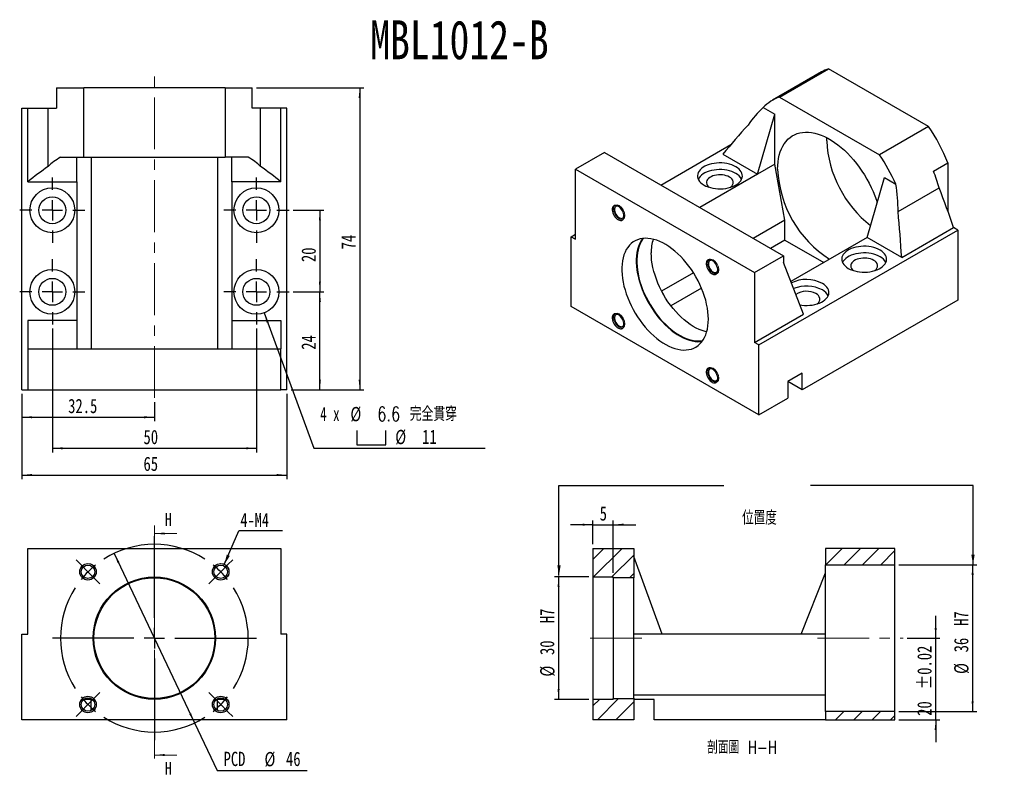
# Model space of a CAD drawing. Header units: millimetres. Extents: x 33 to 274, y 13 to 198.
import ezdxf

# ---------------------------------------------------------------- set-up
doc = ezdxf.new("R2010")
doc.units = ezdxf.units.MM
doc.linetypes.add('CENTER', pattern=[10.16, 6.35, -1.27, 1.27, -1.27])
doc.linetypes.add('CENTERX2', pattern=[20.32, 12.7, -2.54, 2.54, -2.54])
doc.layers.add('FORMAT', color=7, linetype='Continuous')
doc.styles.add('SLDTEXTSTYLE0', font='TXT', dxfattribs={"width": 0.75})
doc.styles.add('SLDTEXTSTYLE1', font='TXT', dxfattribs={"width": 0.75, "bigfont": 'bigfont'})
doc.styles.add('SLDTEXTSTYLE3', font='TXT', dxfattribs={"width": 0.666667})
doc.dimstyles.new('SLDDIMSTYLE0', dxfattribs={"dimtxt": 3.5, "dimasz": 2.5, "dimexe": 0, "dimexo": 0.0625, "dimgap": 0.875, "dimtad": 0, "dimtih": 1, "dimtoh": 1, "dimrnd": 1e-09, "dimzin": 12, "dimdsep": 46, "dimtxsty": 'SLDTEXTSTYLE0', "dimsah": 1, "dimcen": 0, "dimadec": 0, "dimazin": 3, "dimtfac": 1, "dimtmove": 0, "dimatfit": 3, "dimfxl": 0, "dimfrac": 2, "dimtolj": 1, "dimtzin": 12, "dimarcsym": 0})
doc.dimstyles.new('SLDDIMSTYLE1', dxfattribs={"dimtxt": 0.18, "dimasz": 2.5, "dimexe": 0, "dimexo": 0.0625, "dimgap": 0, "dimtad": 0, "dimtih": 1, "dimtoh": 1, "dimdec": 0, "dimrnd": 1e-09, "dimzin": 0, "dimdsep": 46, "dimtxsty": 'Standard', "dimsah": 1, "dimcen": 0.09, "dimadec": 0, "dimazin": 0, "dimtfac": 2.5, "dimtdec": 0, "dimtofl": 0, "dimtmove": 0, "dimatfit": 3, "dimfxl": 0, "dimfrac": 2, "dimtolj": 1, "dimtzin": 0, "dimarcsym": 0})
doc.dimstyles.new('SLDDIMSTYLE2', dxfattribs={"dimtxt": 3.5, "dimasz": 2.5, "dimexe": 0, "dimexo": 0.0625, "dimgap": 0.875, "dimtad": 1, "dimrnd": 1e-09, "dimzin": 12, "dimdsep": 46, "dimtxsty": 'SLDTEXTSTYLE0', "dimsah": 1, "dimcen": 0.09, "dimadec": 0, "dimazin": 3, "dimtol": 1, "dimtp": 0.02, "dimtm": 0.02, "dimtfac": 1, "dimtmove": 0, "dimatfit": 0, "dimfxl": 0, "dimfrac": 2, "dimtolj": 1, "dimarcsym": 0})
doc.dimstyles.new('SLDDIMSTYLE3', dxfattribs={"dimtxt": 3.5, "dimasz": 2.5, "dimexe": 0, "dimexo": 0.0625, "dimgap": 0.875, "dimtad": 1, "dimrnd": 1e-09, "dimzin": 12, "dimdsep": 46, "dimtxsty": 'SLDTEXTSTYLE0', "dimsah": 1, "dimcen": 0.09, "dimadec": 0, "dimazin": 3, "dimtfac": 1, "dimtofl": 0, "dimtmove": 0, "dimatfit": 3, "dimfxl": 0, "dimfrac": 2, "dimtolj": 1, "dimtzin": 12, "dimarcsym": 0})
doc.dimstyles.new('SLDDIMSTYLE4', dxfattribs={"dimtxt": 3.5, "dimasz": 2.5, "dimexe": 0, "dimexo": 0.0625, "dimgap": 0.875, "dimtad": 1, "dimrnd": 1e-09, "dimzin": 12, "dimdsep": 46, "dimtxsty": 'SLDTEXTSTYLE0', "dimsah": 1, "dimcen": 0.09, "dimadec": 0, "dimazin": 3, "dimtfac": 1, "dimtmove": 0, "dimatfit": 0, "dimfxl": 0, "dimfrac": 2, "dimtolj": 1, "dimtzin": 12, "dimarcsym": 0})
doc.dimstyles.new('SLDDIMSTYLE6', dxfattribs={"dimtxt": 3.5, "dimasz": 2.5, "dimexe": 0, "dimexo": 0.0625, "dimgap": 0.875, "dimtad": 1, "dimdec": 1, "dimrnd": 1e-09, "dimzin": 12, "dimdsep": 46, "dimtxsty": 'SLDTEXTSTYLE0', "dimsah": 1, "dimcen": 0.09, "dimadec": 0, "dimazin": 3, "dimtfac": 1, "dimtdec": 1, "dimtofl": 0, "dimtmove": 0, "dimatfit": 3, "dimfxl": 0, "dimfrac": 2, "dimtolj": 1, "dimtzin": 12, "dimarcsym": 0})
doc.dimstyles.new('SLDDIMSTYLE7', dxfattribs={"dimtxt": 3.5, "dimasz": 2.5, "dimexe": 0, "dimexo": 0.0625, "dimgap": 0.875, "dimtad": 0, "dimtih": 1, "dimtoh": 1, "dimdec": 1, "dimrnd": 1e-09, "dimzin": 12, "dimdsep": 46, "dimtxsty": 'SLDTEXTSTYLE0', "dimsah": 1, "dimcen": 0, "dimadec": 0, "dimazin": 3, "dimtfac": 1, "dimtofl": 0, "dimtmove": 0, "dimatfit": 3, "dimfxl": 0, "dimfrac": 2, "dimtolj": 1, "dimtzin": 12, "dimarcsym": 0})

# ---------------------------------------------------------------- blocks, each defined once
blk = doc.blocks.new('_D')
at = {"layer": 'FORMAT', "color": 7}
for p, q in [((56.07, 67.09), (75.79, 25.53)), ((75.79, 25.53), (81.3, 13.9)), ((81.3, 13.9), (103.37, 13.9))]:
    blk.add_line(p, q, dxfattribs=at)
for points in [[(56.07, 67.09), (56.92, 64.72), (57.37, 64.94)], [(75.79, 25.53), (74.94, 27.9), (74.49, 27.68)]]:
    blk.add_solid(points, dxfattribs=at)
at = {"layer": 'FORMAT', "color": 7, "char_height": 3.5, "attachment_point": 1, "style": 'SLDTEXTSTYLE0'}
for s, insert in [('PCD', (82.89, 18.47)), ('%%c', (92.92, 18.41)), ('46', (98.19, 18.47))]:
    blk.add_mtext(s, dxfattribs=dict(at, insert=insert))
blk = doc.blocks.new('SW_NOTE_0')
at = {"layer": 'FORMAT', "color": 0}
blk.add_line((10.7, 0), (0, 0), dxfattribs=at)
at = {"layer": 'FORMAT', "color": 0, "insert": (0.39, 4.4), "char_height": 3.44, "attachment_point": 1, "style": 'SLDTEXTSTYLE0'}
blk.add_mtext('4-M4', dxfattribs=at)
blk = doc.blocks.new('SW_CENTERMARKSYMBOL_0')
at = {"layer": 'FORMAT', "color": 0}
for p, q in [((-16.26, 21.26), (-16.26, 41.26)), ((-34.29, 34.29), (-35.46, 35.46)), ((-32.53, 32.53), (-34.29, 34.29)), ((0, 32.53), (1.77, 34.29)), ((1.77, 34.29), (2.93, 35.46)), ((-32.53, 32.53), (-30.76, 30.76)), ((0, 32.53), (-1.77, 30.76)), ((-30.76, 30.76), (-29.59, 29.59)), ((-1.77, 30.76), (-2.93, 29.59)), ((-16.26, 16.26), (-16.26, 18.76)), ((-21.26, 16.26), (-41.26, 16.26)), ((-16.26, 16.26), (-18.76, 16.26)), ((-16.26, 16.26), (-16.26, 13.76)), ((-16.26, 16.26), (-13.76, 16.26)), ((-11.26, 16.26), (8.74, 16.26)), ((-16.26, 11.26), (-16.26, -8.74)), ((-30.76, 1.77), (-29.59, 2.93)), ((-1.77, 1.77), (-2.93, 2.93)), ((-32.53, 0), (-34.29, -1.77)), ((-32.53, 0), (-30.76, 1.77)), ((0, 0), (-1.77, 1.77)), ((0, 0), (1.77, -1.77)), ((-34.29, -1.77), (-35.46, -2.93)), ((1.77, -1.77), (2.93, -2.93))]:
    blk.add_line(p, q, dxfattribs=at)
for start, end in [(57.4556, 122.5444), (128.7722, 135), (45, 51.2278), (135, 141.2278), (38.7722, 45), (147.4556, 212.5444), (327.4556, 32.5444), (218.7722, 225), (225, 231.2278), (308.7722, 315), (315, 321.2278), (237.4556, 302.5444)]:
    blk.add_arc((-16.26, 16.26), 23, start, end, dxfattribs=at)
blk = doc.blocks.new('_D_1')
at = {"layer": 'FORMAT', "color": 7}
for p, q in [((257.39, 46.31), (257.39, 51.81)), ((250.39, 46.31), (258.39, 46.31)), ((257.39, 26.31), (257.39, 46.31)), ((248.39, 26.31), (258.39, 26.31)), ((257.39, 26.31), (257.39, 20.81))]:
    blk.add_line(p, q, dxfattribs=at)
for points in [[(257.39, 46.31), (257.64, 48.81), (257.14, 48.81)], [(257.39, 26.31), (257.14, 23.81), (257.64, 23.81)]]:
    blk.add_solid(points, dxfattribs=at)
at = {"layer": 'FORMAT', "color": 7, "char_height": 3.5, "attachment_point": 1, "rotation": 90, "style": 'SLDTEXTSTYLE0'}
for s, insert in [('±0.02', (252.88, 33.76)), ('20', (252.88, 27.27))]:
    blk.add_mtext(s, dxfattribs=dict(at, insert=insert))
blk = doc.blocks.new('_D_2')
at = {"layer": 'FORMAT', "color": 7}
for p, q in [((248.39, 64.31), (267.44, 64.31)), ((266.44, 64.31), (266.44, 28.31)), ((248.39, 28.31), (267.44, 28.31))]:
    blk.add_line(p, q, dxfattribs=at)
for points in [[(266.44, 64.31), (266.19, 61.81), (266.69, 61.81)], [(266.44, 28.31), (266.69, 30.81), (266.19, 30.81)]]:
    blk.add_solid(points, dxfattribs=at)
at = {"layer": 'FORMAT', "color": 7, "char_height": 3.5, "attachment_point": 1, "rotation": 90, "style": 'SLDTEXTSTYLE0'}
for s, insert in [('H7', (261.88, 49.31)), ('36', (261.88, 42.83)), ('%%c', (261.93, 37.55))]:
    blk.add_mtext(s, dxfattribs=dict(at, insert=insert))
blk = doc.blocks.new('_D_3')
at = {"layer": 'FORMAT', "color": 7}
for p, q in [((172.39, 61.31), (163.98, 61.31)), ((164.98, 61.31), (164.98, 31.31)), ((172.39, 31.31), (163.98, 31.31))]:
    blk.add_line(p, q, dxfattribs=at)
for points in [[(164.98, 61.31), (164.73, 58.81), (165.23, 58.81)], [(164.98, 31.31), (165.23, 33.81), (164.73, 33.81)]]:
    blk.add_solid(points, dxfattribs=at)
at = {"layer": 'FORMAT', "color": 7, "char_height": 3.5, "attachment_point": 1, "rotation": 90, "style": 'SLDTEXTSTYLE0'}
for s, insert in [('H7', (160.42, 49.98)), ('30', (160.42, 42.18)), ('%%c', (160.47, 36.9))]:
    blk.add_mtext(s, dxfattribs=dict(at, insert=insert))
blk = doc.blocks.new('_D_4')
at = {"layer": 'FORMAT', "color": 7}
for p, q in [((173.39, 69.31), (173.39, 75.12)), ((178.39, 62.31), (178.39, 75.12)), ((173.39, 74.12), (167.89, 74.12)), ((173.39, 74.12), (178.39, 74.12)), ((178.39, 74.12), (183.89, 74.12))]:
    blk.add_line(p, q, dxfattribs=at)
for points in [[(173.39, 74.12), (170.89, 74.37), (170.89, 73.87)], [(178.39, 74.12), (180.89, 73.87), (180.89, 74.37)]]:
    blk.add_solid(points, dxfattribs=at)
at = {"layer": 'FORMAT', "color": 7, "insert": (175.05, 78.63), "char_height": 3.5, "attachment_point": 1, "style": 'SLDTEXTSTYLE0'}
blk.add_mtext('5', dxfattribs=at)
blk = doc.blocks.new('_D_5')
at = {"layer": 'FORMAT', "color": 7}
for p, q in [((99.93, 151.18), (107.49, 151.18)), ((106.49, 151.18), (106.49, 131.18)), ((99.93, 131.18), (107.49, 131.18))]:
    blk.add_line(p, q, dxfattribs=at)
for points in [[(106.49, 151.18), (106.24, 148.68), (106.74, 148.68)], [(106.49, 131.18), (106.74, 133.68), (106.24, 133.68)]]:
    blk.add_solid(points, dxfattribs=at)
at = {"layer": 'FORMAT', "color": 7, "insert": (101.97, 138.48), "char_height": 3.5, "attachment_point": 1, "rotation": 90, "style": 'SLDTEXTSTYLE0'}
blk.add_mtext('20', dxfattribs=at)
blk = doc.blocks.new('_D_6')
at = {"layer": 'FORMAT', "color": 7}
for p, q in [((33.43, 106.18), (33.43, 99.45)), ((65.93, 104.18), (65.93, 99.45)), ((33.43, 100.45), (65.93, 100.45))]:
    blk.add_line(p, q, dxfattribs=at)
for points in [[(33.43, 100.45), (35.93, 100.2), (35.93, 100.7)], [(65.93, 100.45), (63.43, 100.7), (63.43, 100.2)]]:
    blk.add_solid(points, dxfattribs=at)
at = {"layer": 'FORMAT', "color": 7, "insert": (44.81, 104.96), "char_height": 3.5, "attachment_point": 1, "style": 'SLDTEXTSTYLE0'}
blk.add_mtext('32.5', dxfattribs=at)
blk = doc.blocks.new('_D_7')
at = {"layer": 'FORMAT', "color": 7}
for p, q in [((40.93, 122.18), (40.93, 91.84)), ((90.93, 122.18), (90.93, 91.84)), ((40.93, 92.84), (90.93, 92.84))]:
    blk.add_line(p, q, dxfattribs=at)
for points in [[(40.93, 92.84), (43.43, 92.59), (43.43, 93.09)], [(90.93, 92.84), (88.43, 93.09), (88.43, 92.59)]]:
    blk.add_solid(points, dxfattribs=at)
at = {"layer": 'FORMAT', "color": 7, "insert": (63.27, 97.36), "char_height": 3.5, "attachment_point": 1, "style": 'SLDTEXTSTYLE0'}
blk.add_mtext('50', dxfattribs=at)
blk = doc.blocks.new('_D_8')
at = {"layer": 'FORMAT', "color": 7}
for p, q in [((33.43, 106.18), (33.43, 85.29)), ((98.43, 106.18), (98.43, 85.29)), ((33.43, 86.29), (98.43, 86.29))]:
    blk.add_line(p, q, dxfattribs=at)
for points in [[(33.43, 86.29), (35.93, 86.04), (35.93, 86.54)], [(98.43, 86.29), (95.93, 86.54), (95.93, 86.04)]]:
    blk.add_solid(points, dxfattribs=at)
at = {"layer": 'FORMAT', "color": 7, "insert": (63.27, 90.8), "char_height": 3.5, "attachment_point": 1, "style": 'SLDTEXTSTYLE0'}
blk.add_mtext('65', dxfattribs=at)
blk = doc.blocks.new('SW_SYMBOL_HOLE_SPOT')
at = {"layer": 'FORMAT', "color": 0}
for p, q in [((0, 875), (0, 75)), ((1600, 75), (1600, 875)), ((0, 75), (1600, 75))]:
    blk.add_line(p, q, dxfattribs=at)
blk = doc.blocks.new('_D_9')
at = {"layer": 'FORMAT'}
for p, q in [((92.82, 126.02), (104.97, 92.84)), ((104.97, 92.84), (146.97, 92.84))]:
    blk.add_line(p, q, dxfattribs=at)
blk.add_solid([(92.82, 126.02), (93.45, 123.58), (93.92, 123.76)], dxfattribs=at)
at = {"layer": 'FORMAT', "xscale": 0.004470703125, "yscale": 0.004470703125, "zscale": 0.004470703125}
blk.add_blockref('SW_SYMBOL_HOLE_SPOT', (115.52, 93.33), dxfattribs=at)
at = {"layer": 'FORMAT', "char_height": 3.5, "attachment_point": 1}
for s, insert, style in [('4 x', (106.56, 103.02), 'SLDTEXTSTYLE3'), ('%%c', (113.97, 102.97), 'SLDTEXTSTYLE0'), ('6.6 \\M+18AAE\\M+19153\\M+18AD1\\M+190FA', (120.56, 103.02), 'SLDTEXTSTYLE1'), ('%%c', (124.97, 97.36), 'SLDTEXTSTYLE0'), ('11', (131.56, 97.41), 'SLDTEXTSTYLE0')]:
    blk.add_mtext(s, dxfattribs=dict(at, insert=insert, style=style))
blk = doc.blocks.new('_D_10')
at = {"layer": 'FORMAT', "color": 7}
for p, q in [((99.93, 131.18), (107.49, 131.18)), ((106.49, 107.18), (106.49, 131.18)), ((99.43, 107.18), (107.49, 107.18))]:
    blk.add_line(p, q, dxfattribs=at)
for points in [[(106.49, 131.18), (106.24, 128.68), (106.74, 128.68)], [(106.49, 107.18), (106.74, 109.68), (106.24, 109.68)]]:
    blk.add_solid(points, dxfattribs=at)
at = {"layer": 'FORMAT', "color": 7, "insert": (101.97, 117), "char_height": 3.5, "attachment_point": 1, "rotation": 90, "style": 'SLDTEXTSTYLE0'}
blk.add_mtext('24', dxfattribs=at)
blk = doc.blocks.new('_D_11')
at = {"layer": 'FORMAT', "color": 7}
for p, q in [((90.93, 181.18), (117.24, 181.18)), ((116.24, 181.18), (116.24, 107.18)), ((99.43, 107.18), (117.24, 107.18))]:
    blk.add_line(p, q, dxfattribs=at)
for points in [[(116.24, 181.18), (115.99, 178.68), (116.49, 178.68)], [(116.24, 107.18), (116.49, 109.68), (115.99, 109.68)]]:
    blk.add_solid(points, dxfattribs=at)
at = {"layer": 'FORMAT', "color": 7, "insert": (111.73, 141.6), "char_height": 3.5, "attachment_point": 1, "rotation": 90, "style": 'SLDTEXTSTYLE0'}
blk.add_mtext('74', dxfattribs=at)
blk = doc.blocks.new('SW_CENTERMARKSYMBOL_1')
at = {"layer": 'FORMAT', "color": 0}
for p, q in [((0, 5), (0, 8)), ((0, 0), (0, 2.5)), ((-5, 0), (-8, 0)), ((0, 0), (-2.5, 0)), ((0, 0), (0, -2.5)), ((0, 0), (2.5, 0)), ((5, 0), (8, 0)), ((0, -5), (0, -8))]:
    blk.add_line(p, q, dxfattribs=at)
blk = doc.blocks.new('SW_CENTERMARKSYMBOL_2')
at = {"layer": 'FORMAT', "color": 0}
for p, q in [((0, 5), (0, 8)), ((0, 0), (0, 2.5)), ((-5, 0), (-8, 0)), ((0, 0), (-2.5, 0)), ((0, 0), (0, -2.5)), ((0, 0), (2.5, 0)), ((5, 0), (8, 0)), ((0, -5), (0, -8))]:
    blk.add_line(p, q, dxfattribs=at)
blk = doc.blocks.new('SW_CENTERMARKSYMBOL_3')
at = {"layer": 'FORMAT', "color": 0}
for p, q in [((0, 5), (0, 8)), ((0, 0), (0, 2.5)), ((-5, 0), (-8, 0)), ((0, 0), (-2.5, 0)), ((0, 0), (0, -2.5)), ((0, 0), (2.5, 0)), ((5, 0), (8, 0)), ((0, -5), (0, -8))]:
    blk.add_line(p, q, dxfattribs=at)
blk = doc.blocks.new('SW_CENTERMARKSYMBOL_4')
at = {"layer": 'FORMAT', "color": 0}
for p, q in [((0, 5), (0, 8)), ((0, 0), (0, 2.5)), ((-5, 0), (-8, 0)), ((0, 0), (-2.5, 0)), ((0, 0), (0, -2.5)), ((0, 0), (2.5, 0)), ((5, 0), (8, 0)), ((0, -5), (0, -8))]:
    blk.add_line(p, q, dxfattribs=at)

msp = doc.modelspace()

# ---------------------------------------------------------------- hatches: boundary and pattern name
at = {"linetype": 'Continuous', "lineweight": 18}
h = msp.add_hatch(dxfattribs=at)
h.set_pattern_fill('ANSI31', style=0)
h.paths.add_polyline_path([(183.39, 61.11), (183.39, 68.31), (173.39, 68.31), (173.39, 61.31), (178.39, 61.31), (178.39, 61.11)], flags=0)
h = msp.add_hatch(dxfattribs=at)
h.set_pattern_fill('ANSI31', style=0)
h.paths.add_polyline_path([(247.39, 64.31), (247.39, 68.31), (230.39, 68.31), (230.39, 64.31)], flags=0)
h = msp.add_hatch(dxfattribs=at)
h.set_pattern_fill('ANSI31', style=0)
h.paths.add_polyline_path([(183.39, 26.31), (183.39, 31.51), (178.39, 31.51), (178.39, 31.31), (173.39, 31.31), (173.39, 26.31)], flags=0)
h = msp.add_hatch(dxfattribs=at)
h.set_pattern_fill('ANSI31', style=0)
h.paths.add_polyline_path([(230.39, 28.31), (230.39, 26.31), (247.39, 26.31), (247.39, 28.31)], flags=0)

# ---------------------------------------------------------------- linework, layer by layer
at = {"color": 7, "linetype": 'Continuous', "lineweight": 25}
for p, q in [((219.136, 178.918), (231.156, 185.857)), ((255.651, 171.717), (231.156, 185.857)), ((229.405, 185.072), (217.384, 178.133)), ((41.929, 181.183), (41.929, 176.183)), ((41.929, 181.183), (48.609, 181.183)), ((83.25, 181.183), (48.609, 181.183)), ((48.609, 164.183), (48.609, 181.183)), ((83.25, 181.183), (89.929, 181.183)), ((83.25, 181.183), (83.25, 164.183)), ((89.929, 176.183), (89.929, 181.183)), ((219.136, 178.918), (243.631, 164.777)), ((33.429, 107.183), (33.429, 176.183)), ((33.429, 176.183), (34.929, 176.183)), ((34.929, 158.183), (34.929, 176.183)), ((34.929, 176.183), (39.929, 176.183)), ((39.929, 161.94), (39.929, 176.183)), ((39.929, 176.183), (41.929, 176.183)), ((91.929, 176.183), (89.929, 176.183)), ((91.929, 161.94), (91.929, 176.183)), ((96.929, 176.183), (91.929, 176.183)), ((96.929, 158.183), (96.929, 176.183)), ((98.429, 176.183), (96.929, 176.183)), ((98.429, 107.183), (98.429, 176.183)), ((215.135, 176.328), (217.948, 174.704)), ((213.705, 160.007), (217.948, 174.704)), ((217.948, 162.456), (217.948, 174.704)), ((255.651, 171.717), (243.631, 164.777)), ((230.676, 168.171), (230.695, 168.957)), ((190.02, 157.355), (207.215, 167.281)), ((42.951, 164.183), (48.609, 164.183)), ((46.929, 158.183), (46.929, 164.183)), ((48.609, 164.183), (83.25, 164.183)), ((50.429, 164.183), (50.429, 117.183)), ((81.429, 164.183), (81.429, 117.183)), ((88.907, 164.183), (83.25, 164.183)), ((84.929, 158.183), (84.929, 164.183)), ((176.229, 165.316), (169.158, 161.234)), ((176.229, 165.316), (220.069, 140.008)), ((205.22, 164.905), (213.705, 160.007)), ((217.948, 162.456), (213.705, 160.007)), ((220.423, 148.779), (217.948, 162.456)), ((256.839, 160.762), (260.374, 162.803)), ((260.374, 162.803), (260.374, 150.924)), ((169.158, 144.087), (169.158, 161.234)), ((169.158, 161.234), (212.998, 135.926)), ((213.705, 160.007), (199.566, 151.844)), ((34.929, 158.183), (46.929, 158.183)), ((46.929, 158.183), (46.929, 124.183)), ((96.929, 158.183), (84.929, 158.183)), ((84.929, 158.183), (84.929, 124.183)), ((240.575, 144.495), (244.818, 159.192)), ((244.818, 159.192), (247.631, 157.568)), ((248.182, 150.84), (258.253, 156.655)), ((220.423, 148.779), (212.649, 144.291)), ((220.423, 143.88), (220.423, 148.779)), ((168.097, 144.699), (169.158, 145.312)), ((214.059, 118.166), (262.849, 146.332)), ((249.061, 139.597), (261.789, 146.944)), ((262.849, 146.332), (261.789, 146.944)), ((262.849, 146.332), (262.849, 129.185)), ((168.097, 127.552), (168.097, 144.699)), ((168.097, 144.699), (169.158, 144.087)), ((220.423, 143.88), (216.892, 141.842)), ((220.423, 143.88), (229.966, 138.371)), ((240.575, 144.495), (221.893, 133.71)), ((249.061, 139.597), (240.575, 144.495)), ((212.998, 135.926), (220.069, 140.008)), ((220.069, 140.008), (220.069, 138.375)), ((225.019, 125.718), (220.069, 138.375)), ((198.03, 135.852), (190.238, 131.354)), ((212.998, 135.926), (212.998, 118.778)), ((190.724, 130.818), (190.575, 130.732)), ((190.724, 130.467), (190.724, 130.818)), ((200, 132.09), (192.514, 127.768)), ((262.849, 129.185), (224.666, 107.142)), ((214.059, 101.019), (168.097, 127.552)), ((212.998, 118.778), (225.019, 125.718)), ((46.929, 124.183), (34.929, 124.183)), ((34.929, 124.183), (34.929, 117.183)), ((46.929, 124.183), (46.929, 117.183)), ((84.929, 124.183), (84.929, 117.183)), ((84.929, 124.183), (96.929, 124.183)), ((96.929, 124.183), (96.929, 117.183)), ((214.059, 118.166), (212.998, 118.778)), ((34.929, 117.183), (96.929, 117.183)), ((34.929, 117.183), (34.929, 107.183)), ((96.929, 107.183), (96.929, 117.183)), ((214.059, 101.019), (214.059, 118.166)), ((224.666, 111.224), (221.13, 109.183)), ((224.666, 107.142), (224.666, 111.224)), ((221.13, 109.183), (221.13, 105.101)), ((224.666, 107.142), (221.13, 109.183)), ((33.429, 107.183), (34.929, 107.183)), ((34.929, 107.183), (96.929, 107.183)), ((98.429, 107.183), (96.929, 107.183)), ((214.059, 101.019), (221.13, 105.101)), ((34.929, 47.31), (34.929, 68.31)), ((34.929, 68.31), (96.929, 68.31)), ((96.929, 68.31), (96.929, 47.31)), ((173.39, 68.31), (173.39, 61.31)), ((173.39, 68.31), (183.39, 68.31)), ((183.39, 68.31), (183.39, 61.11)), ((230.39, 68.31), (230.39, 64.31)), ((247.39, 68.31), (230.39, 68.31)), ((247.39, 64.31), (247.39, 68.31)), ((190.39, 47.31), (183.39, 66.31)), ((230.39, 28.31), (230.39, 64.31)), ((230.39, 64.31), (247.39, 64.31)), ((247.39, 28.31), (247.39, 64.31)), ((173.39, 61.31), (178.39, 61.31)), ((173.39, 61.31), (173.39, 31.31)), ((178.39, 61.11), (178.39, 61.31)), ((183.39, 61.11), (178.39, 61.11)), ((178.39, 61.11), (178.39, 31.51)), ((183.39, 31.51), (183.39, 61.11)), ((224.39, 47.31), (230.39, 62.31)), ((33.429, 26.31), (33.429, 47.31)), ((33.429, 47.31), (34.929, 47.31)), ((98.429, 47.31), (96.929, 47.31)), ((98.429, 26.31), (98.429, 47.31)), ((190.39, 47.31), (183.39, 47.31)), ((224.39, 47.31), (190.39, 47.31)), ((230.39, 47.31), (224.39, 47.31)), ((178.39, 31.31), (178.39, 31.51)), ((178.39, 31.51), (183.39, 31.51)), ((230.39, 32.31), (183.39, 32.31)), ((183.39, 31.51), (183.39, 26.31)), ((183.49, 31.51), (183.39, 31.51)), ((183.49, 31.51), (183.49, 31.31)), ((50.429, 28.584), (50.429, 31.31)), ((81.429, 28.584), (81.429, 31.31)), ((173.39, 31.31), (173.39, 26.31)), ((178.39, 31.31), (173.39, 31.31)), ((183.49, 31.31), (183.39, 31.31)), ((183.594, 31.31), (183.49, 31.31)), ((188.39, 31.31), (183.594, 31.31)), ((188.39, 26.31), (188.39, 31.31)), ((247.39, 28.31), (230.39, 28.31)), ((230.39, 28.31), (230.39, 26.31)), ((247.39, 26.31), (247.39, 28.31)), ((98.429, 26.31), (33.429, 26.31)), ((183.39, 26.31), (173.39, 26.31)), ((230.39, 26.31), (188.39, 26.31)), ((230.39, 26.31), (247.39, 26.31))]:
    msp.add_line(p, q, dxfattribs=at)
at = {"color": 7, "linetype": 'CENTER', "lineweight": 18}
msp.add_line((65.929, 73.95), (65.929, 15.67), dxfattribs=at)
at = {"color": 7, "linetype": 'Continuous', "lineweight": 18}
for p, q in [((71.429, 71.95), (65.929, 71.95)), ((71.429, 17.67), (65.929, 17.67))]:
    msp.add_line(p, q, dxfattribs=at)
at = {"color": 7, "linetype": 'Continuous', "lineweight": 25, "flags": 128}
for points in [[(218.655, 161.231), (218.681, 162.158), (218.76, 163.051), (218.89, 163.905), (219.071, 164.719), (219.304, 165.488), (219.585, 166.21), (219.916, 166.881), (220.293, 167.498), (220.716, 168.06), (221.183, 168.563), (221.691, 169.006), (222.24, 169.387), (222.826, 169.704), (223.447, 169.956), (224.101, 170.142), (224.785, 170.261), (225.496, 170.313), (226.231, 170.298), (226.987, 170.215), (227.762, 170.065), (228.551, 169.848), (229.352, 169.566), (230.161, 169.219), (230.975, 168.809), (231.791, 168.338), (232.605, 167.808), (233.414, 167.22), (234.215, 166.578), (235.005, 165.883), (235.779, 165.139), (236.535, 164.349), (237.27, 163.516), (237.981, 162.643), (238.665, 161.735), (239.319, 160.794), (239.94, 159.824), (240.526, 158.83), (241.075, 157.816), (241.583, 156.786), (242.05, 155.744), (242.473, 154.694), (242.851, 153.641), (243.043, 153.045)], [(208.402, 161.844), (207.924, 162.089), (207.4, 162.301), (206.837, 162.476), (206.243, 162.613), (205.625, 162.708), (204.992, 162.762), (204.353, 162.772), (203.716, 162.74), (203.09, 162.666), (202.482, 162.549), (201.903, 162.393), (201.358, 162.2), (200.857, 161.971), (200.404, 161.709), (200.008, 161.42), (199.672, 161.106), (199.402, 160.771), (199.2, 160.42), (199.071, 160.059), (199.015, 159.691), (199.034, 159.322), (199.127, 158.957), (199.292, 158.6), (199.528, 158.257), (199.832, 157.932), (200.199, 157.629), (200.624, 157.354), (201.102, 157.108), (201.626, 156.896), (202.189, 156.721), (202.783, 156.585), (203.401, 156.489), (204.034, 156.436), (204.673, 156.425), (205.31, 156.457), (205.937, 156.532), (206.544, 156.648), (207.123, 156.804), (207.668, 156.998), (208.169, 157.227), (208.622, 157.488), (209.018, 157.777), (209.354, 158.092), (209.624, 158.426), (209.826, 158.777), (209.955, 159.138), (210.011, 159.506), (209.992, 159.875), (209.899, 160.241), (209.734, 160.597), (209.498, 160.94), (209.194, 161.265), (208.827, 161.568), (208.402, 161.844)], [(208.402, 160.211), (207.924, 160.456), (207.4, 160.668), (206.837, 160.843), (206.243, 160.979), (205.625, 161.075), (204.992, 161.129), (204.353, 161.139), (203.716, 161.107), (203.09, 161.032), (202.482, 160.916), (201.903, 160.76), (201.358, 160.566), (200.857, 160.337), (200.404, 160.076), (200.008, 159.787), (199.672, 159.472), (199.402, 159.138), (199.2, 158.787), (199.198, 158.782)], [(206.846, 159.313), (206.473, 159.498), (206.055, 159.65), (205.603, 159.764), (205.127, 159.837), (204.636, 159.869), (204.144, 159.859), (203.659, 159.806), (203.193, 159.712), (202.757, 159.579), (202.36, 159.41), (202.012, 159.208), (201.719, 158.979), (201.488, 158.727), (201.325, 158.459), (201.234, 158.179), (201.215, 157.894), (201.271, 157.611), (201.398, 157.336), (201.595, 157.075), (201.858, 156.834), (201.894, 156.807)], [(181.01, 149.708), (180.984, 150.036), (180.907, 150.382), (180.783, 150.733), (180.614, 151.077), (180.409, 151.402), (180.173, 151.695), (179.916, 151.947), (179.646, 152.147), (179.374, 152.289), (179.11, 152.368), (178.862, 152.38), (178.64, 152.326), (178.452, 152.206), (178.305, 152.027), (178.204, 151.794), (178.153, 151.515), (178.153, 151.2), (178.204, 150.862), (178.305, 150.512), (178.452, 150.162), (178.64, 149.826), (178.862, 149.516), (179.11, 149.242), (179.374, 149.016), (179.646, 148.844), (179.916, 148.733), (180.173, 148.687), (180.409, 148.708), (180.614, 148.795), (180.783, 148.945), (180.907, 149.153), (180.984, 149.41), (181.01, 149.708)], [(179.718, 152.1), (179.654, 152.126), (179.411, 152.189), (179.188, 152.181), (178.996, 152.103), (178.843, 151.959), (178.738, 151.756), (178.683, 151.503), (178.683, 151.212), (178.738, 150.896), (178.843, 150.57), (178.996, 150.25), (179.188, 149.951), (179.411, 149.685), (179.654, 149.467), (179.906, 149.306), (180.155, 149.209), (180.39, 149.182), (180.598, 149.225), (180.772, 149.336), (180.902, 149.511), (180.983, 149.74), (181.003, 149.873)], [(201.685, 124.493), (201.658, 125.372), (201.579, 126.278), (201.448, 127.204), (201.265, 128.148), (201.031, 129.105), (200.747, 130.068), (200.416, 131.035), (200.037, 131.999), (199.615, 132.957), (199.149, 133.903), (198.644, 134.832), (198.101, 135.741), (197.523, 136.624), (196.912, 137.477), (196.273, 138.296), (195.608, 139.076), (194.92, 139.815), (194.213, 140.507), (193.49, 141.151), (192.756, 141.741), (192.013, 142.277), (191.265, 142.754), (190.517, 143.171), (189.771, 143.525), (189.032, 143.815), (188.303, 144.04), (187.587, 144.197), (186.89, 144.287), (186.213, 144.308), (185.56, 144.262), (184.935, 144.147), (184.34, 143.965), (183.779, 143.717), (183.254, 143.403), (182.769, 143.025), (182.324, 142.586), (181.924, 142.087), (181.569, 141.531), (181.261, 140.92), (181.002, 140.259), (180.794, 139.549), (180.636, 138.794), (180.531, 137.999), (180.478, 137.168), (180.478, 136.303), (180.531, 135.41), (180.636, 134.493), (180.794, 133.557), (181.002, 132.607), (181.261, 131.646), (181.569, 130.68), (181.924, 129.714), (182.324, 128.753), (182.769, 127.8), (183.254, 126.862), (183.779, 125.943), (184.34, 125.046), (184.935, 124.178), (185.56, 123.341), (186.213, 122.541), (186.89, 121.781), (187.587, 121.065), (188.303, 120.397), (189.032, 119.779), (189.771, 119.216), (190.517, 118.709), (191.265, 118.262), (192.013, 117.876), (192.756, 117.554), (193.49, 117.296), (194.213, 117.105), (194.92, 116.982), (195.608, 116.926), (196.273, 116.939), (196.912, 117.019), (197.523, 117.168), (198.101, 117.383), (198.644, 117.664), (199.149, 118.01), (199.615, 118.419), (200.037, 118.888), (200.416, 119.416), (200.747, 120), (201.031, 120.636), (201.265, 121.323), (201.448, 122.055), (201.579, 122.83), (201.658, 123.644), (201.685, 124.493)], [(185.558, 144.261), (185.459, 144.128), (185.104, 143.572), (184.797, 142.961), (184.538, 142.3), (184.329, 141.59), (184.172, 140.835), (184.066, 140.04), (184.014, 139.209), (184.014, 138.344), (184.066, 137.451), (184.172, 136.534), (184.329, 135.598), (184.538, 134.648), (184.797, 133.687), (185.104, 132.721), (185.459, 131.755), (185.86, 130.794), (186.304, 129.841), (186.79, 128.903), (187.315, 127.984), (187.876, 127.087), (188.47, 126.219), (189.096, 125.382), (189.748, 124.582), (190.425, 123.822), (191.123, 123.106), (191.838, 122.438), (192.567, 121.82), (193.306, 121.257), (194.052, 120.75), (194.801, 120.303), (195.548, 119.917), (196.291, 119.595), (197.026, 119.337), (197.748, 119.146), (198.455, 119.023), (199.143, 118.967), (199.808, 118.98), (200.134, 119.012)], [(185.823, 144.289), (185.581, 143.975), (185.231, 143.426), (184.927, 142.824), (184.672, 142.171), (184.466, 141.471), (184.311, 140.726), (184.207, 139.942), (184.155, 139.121), (184.155, 138.268), (184.207, 137.387), (184.311, 136.483), (184.466, 135.559), (184.672, 134.621), (184.927, 133.673), (185.231, 132.721), (185.581, 131.767), (185.977, 130.819), (186.415, 129.879), (186.894, 128.953), (187.412, 128.046), (187.966, 127.162), (188.552, 126.305), (189.169, 125.479), (189.813, 124.69), (190.481, 123.94), (191.17, 123.234), (191.875, 122.574), (192.595, 121.965), (193.324, 121.409), (194.06, 120.909), (194.798, 120.468), (195.536, 120.087), (196.269, 119.769), (196.994, 119.515), (197.707, 119.327), (198.404, 119.205), (199.083, 119.15), (199.739, 119.162), (200.29, 119.228)], [(243.757, 141.434), (243.28, 141.679), (242.756, 141.891), (242.193, 142.066), (241.598, 142.202), (240.981, 142.298), (240.348, 142.351), (239.708, 142.362), (239.071, 142.33), (238.445, 142.255), (237.838, 142.139), (237.258, 141.983), (236.714, 141.789), (236.212, 141.56), (235.76, 141.299), (235.363, 141.01), (235.027, 140.695), (234.757, 140.361), (234.556, 140.01), (234.426, 139.649), (234.371, 139.281), (234.389, 138.912), (234.482, 138.546), (234.648, 138.19), (234.884, 137.847), (235.187, 137.522), (235.554, 137.219), (235.979, 136.943), (236.457, 136.698), (236.981, 136.486), (237.544, 136.311), (238.138, 136.175), (238.756, 136.079), (239.389, 136.025), (240.028, 136.015), (240.666, 136.047), (241.292, 136.122), (241.899, 136.238), (242.479, 136.394), (243.023, 136.588), (243.525, 136.817), (243.977, 137.078), (244.374, 137.367), (244.709, 137.682), (244.98, 138.016), (245.181, 138.367), (245.31, 138.728), (245.366, 139.096), (245.347, 139.465), (245.255, 139.831), (245.089, 140.187), (244.853, 140.53), (244.55, 140.855), (244.183, 141.158), (243.757, 141.434)], [(201.276, 121.36), (200.887, 121.453), (200.168, 121.675), (199.439, 121.961), (198.703, 122.31), (197.964, 122.722), (197.227, 123.193), (196.494, 123.721), (195.769, 124.304), (195.056, 124.939), (194.358, 125.622), (193.68, 126.351), (193.023, 127.121), (192.393, 127.929), (191.79, 128.77), (191.22, 129.642), (190.684, 130.538), (190.185, 131.455), (189.726, 132.388), (189.309, 133.333), (188.936, 134.285), (188.609, 135.238), (188.329, 136.189), (188.098, 137.133), (187.918, 138.064), (187.788, 138.979), (187.71, 139.872), (187.684, 140.739)], [(243.757, 139.8), (243.28, 140.046), (242.756, 140.258), (242.193, 140.433), (241.598, 140.569), (240.981, 140.665), (240.348, 140.718), (239.708, 140.729), (239.071, 140.697), (238.445, 140.622), (237.838, 140.506), (237.258, 140.35), (236.714, 140.156), (236.212, 139.927), (235.76, 139.666), (235.363, 139.377), (235.027, 139.062), (234.757, 138.728), (234.556, 138.377), (234.553, 138.372)], [(204.01, 136.43), (203.984, 136.758), (203.907, 137.104), (203.783, 137.456), (203.614, 137.8), (203.409, 138.124), (203.173, 138.418), (202.916, 138.669), (202.646, 138.869), (202.374, 139.011), (202.11, 139.09), (201.862, 139.102), (201.64, 139.048), (201.452, 138.929), (201.305, 138.749), (201.204, 138.516), (201.153, 138.237), (201.153, 137.923), (201.204, 137.584), (201.305, 137.234), (201.452, 136.885), (201.64, 136.549), (201.862, 136.238), (202.11, 135.965), (202.374, 135.738), (202.646, 135.566), (202.916, 135.455), (203.173, 135.41), (203.409, 135.431), (203.614, 135.518), (203.783, 135.668), (203.907, 135.875), (203.984, 136.132), (204.01, 136.43)], [(202.718, 138.822), (202.654, 138.849), (202.411, 138.911), (202.188, 138.903), (201.996, 138.826), (201.843, 138.682), (201.738, 138.479), (201.683, 138.225), (201.683, 137.934), (201.738, 137.618), (201.843, 137.293), (201.996, 136.973), (202.188, 136.673), (202.411, 136.408), (202.654, 136.189), (202.906, 136.028), (203.155, 135.932), (203.39, 135.904), (203.598, 135.947), (203.772, 136.059), (203.902, 136.233), (203.983, 136.463), (204.003, 136.595)], [(242.202, 138.902), (241.828, 139.088), (241.41, 139.24), (240.958, 139.354), (240.482, 139.427), (239.992, 139.459), (239.499, 139.448), (239.014, 139.395), (238.549, 139.301), (238.113, 139.168), (237.716, 138.999), (237.367, 138.798), (237.074, 138.569), (236.844, 138.317), (236.681, 138.048), (236.589, 137.769), (236.571, 137.484), (236.626, 137.201), (236.754, 136.926), (236.951, 136.665), (237.213, 136.424), (237.249, 136.397)], [(224.132, 127.986), (224.614, 127.915), (225.247, 127.861), (225.886, 127.851), (226.523, 127.883), (227.15, 127.957), (227.757, 128.074), (228.337, 128.23), (228.881, 128.423), (229.383, 128.652), (229.835, 128.914), (230.232, 129.203), (230.567, 129.517), (230.838, 129.852), (231.039, 130.203), (231.168, 130.564), (231.224, 130.932), (231.205, 131.301), (231.113, 131.666), (230.947, 132.023), (230.711, 132.366), (230.407, 132.691), (230.041, 132.994), (229.615, 133.269)], [(181.01, 123.148), (180.984, 123.476), (180.907, 123.822), (180.783, 124.174), (180.614, 124.518), (180.409, 124.842), (180.173, 125.136), (179.916, 125.387), (179.646, 125.587), (179.374, 125.729), (179.11, 125.808), (178.862, 125.82), (178.64, 125.766), (178.452, 125.647), (178.305, 125.467), (178.204, 125.234), (178.153, 124.955), (178.153, 124.641), (178.204, 124.302), (178.305, 123.952), (178.452, 123.603), (178.64, 123.267), (178.862, 122.956), (179.11, 122.683), (179.374, 122.456), (179.646, 122.284), (179.916, 122.173), (180.173, 122.128), (180.409, 122.149), (180.614, 122.236), (180.783, 122.386), (180.907, 122.593), (180.984, 122.85), (181.01, 123.148)], [(179.718, 125.54), (179.654, 125.567), (179.411, 125.629), (179.188, 125.621), (178.996, 125.544), (178.843, 125.4), (178.738, 125.197), (178.683, 124.943), (178.683, 124.652), (178.738, 124.336), (178.843, 124.011), (178.996, 123.691), (179.188, 123.391), (179.411, 123.126), (179.654, 122.908), (179.906, 122.746), (180.155, 122.65), (180.39, 122.622), (180.598, 122.665), (180.772, 122.777), (180.902, 122.951), (180.983, 123.181), (181.003, 123.313)], [(204.01, 109.871), (203.984, 110.199), (203.907, 110.545), (203.783, 110.896), (203.614, 111.24), (203.409, 111.565), (203.173, 111.858), (202.916, 112.109), (202.646, 112.31), (202.374, 112.452), (202.11, 112.53), (201.862, 112.543), (201.64, 112.488), (201.452, 112.369), (201.305, 112.19), (201.204, 111.956), (201.153, 111.677), (201.153, 111.363), (201.204, 111.025), (201.305, 110.674), (201.452, 110.325), (201.64, 109.989), (201.862, 109.679), (202.11, 109.405), (202.374, 109.178), (202.646, 109.006), (202.916, 108.896), (203.173, 108.85), (203.409, 108.871), (203.614, 108.958), (203.783, 109.108), (203.907, 109.315), (203.984, 109.573), (204.01, 109.871)], [(202.718, 112.262), (202.654, 112.289), (202.411, 112.351), (202.188, 112.344), (201.996, 112.266), (201.843, 112.122), (201.738, 111.919), (201.683, 111.666), (201.683, 111.374), (201.738, 111.059), (201.843, 110.733), (201.996, 110.413), (202.188, 110.113), (202.411, 109.848), (202.654, 109.63), (202.906, 109.469), (203.155, 109.372), (203.39, 109.345), (203.598, 109.388), (203.772, 109.499), (203.902, 109.674), (203.983, 109.903), (204.003, 110.036)]]:
    msp.add_lwpolyline(points, dxfattribs=at)
at = {"color": 7, "linetype": 'Continuous', "lineweight": 18, "flags": 128}
for points in [[(178.429, 151.504), (178.537, 152.067), (178.843, 152.42), (179.302, 152.509), (179.843, 152.321), (180.384, 151.884), (180.843, 151.265), (181.15, 150.558), (181.257, 149.871), (181.15, 149.308), (180.843, 148.956), (180.384, 148.866), (179.843, 149.055), (179.302, 149.491), (178.843, 150.11), (178.537, 150.817), (178.429, 151.504)], [(202.843, 139.043), (203.384, 138.606), (203.843, 137.988), (204.15, 137.281), (204.257, 136.594), (204.15, 136.031), (203.843, 135.678), (203.384, 135.589), (202.843, 135.777), (202.302, 136.214), (201.843, 136.833), (201.537, 137.539), (201.429, 138.226), (201.537, 138.789), (201.843, 139.142), (202.302, 139.231), (202.843, 139.043)], [(179.843, 122.495), (179.302, 122.932), (178.843, 123.551), (178.537, 124.257), (178.429, 124.945), (178.537, 125.507), (178.843, 125.86), (179.302, 125.949), (179.843, 125.761), (180.384, 125.324), (180.843, 124.706), (181.15, 123.999), (181.257, 123.312), (181.15, 122.749), (180.843, 122.396), (180.384, 122.307), (179.843, 122.495)], [(204.257, 110.034), (204.15, 109.471), (203.843, 109.118), (203.384, 109.029), (202.843, 109.217), (202.302, 109.654), (201.843, 110.273), (201.537, 110.98), (201.429, 111.667), (201.537, 112.23), (201.843, 112.583), (202.302, 112.672), (202.843, 112.484), (203.384, 112.047), (203.843, 111.428), (204.15, 110.721), (204.257, 110.034)]]:
    msp.add_lwpolyline(points, dxfattribs=at)
at = {"color": 7, "linetype": 'Continuous', "lineweight": 25}
for centre, radius in [((40.929, 151.183), 5.5), ((40.929, 151.183), 3.3), ((90.929, 151.183), 5.5), ((90.929, 151.183), 3.3), ((40.929, 131.183), 5.5), ((90.929, 131.183), 5.5), ((40.929, 131.183), 3.3), ((90.929, 131.183), 3.3), ((49.666, 62.574), 2.025), ((49.666, 62.574), 1.65), ((82.193, 62.574), 2.025), ((82.193, 62.574), 1.65), ((65.929, 46.31), 15), ((65.929, 46.31), 14.8), ((49.666, 30.047), 2.025), ((49.666, 30.047), 1.65), ((82.193, 30.047), 2.025), ((82.193, 30.047), 1.65)]:
    msp.add_circle(centre, radius, dxfattribs=at)
for centre, radius, start, end in [((234.122, 176.893), 9.442, 108.30434, 119.97121), ((222.119, 169.924), 9.476, 108.35282, 137.47967), ((215.837, 144.913), 47.996, 21.88402, 33.94913), ((258.693, 169.553), 28.052, 182.82406, 232.00991), ((203.598, 137.846), 48.248, 24.12762, 33.9301), ((206.358, 157.988), 1.412, 303.23549, 69.77635), ((206.847, 157.233), 3.359, 27.46394, 62.4294), ((246.232, 162.456), 27.604, 182.54202, 237.45231), ((216.38, 144.533), 43.592, 16.14507, 21.85654), ((-112.626, 16.117), 396.613, 19.26034, 20.75323), ((198.4, 140.905), 10.718, 162.79297, 180.88426), ((241.714, 137.578), 1.412, 303.23549, 69.77635), ((242.203, 136.823), 3.359, 27.46394, 62.4294), ((225.717, 125.777), 8.446, 62.51518, 115.92066), ((225.698, 123.992), 8.59, 62.87117, 111.38568), ((225.744, 126.382), 4.934, 62.00441, 122.06504), ((227.572, 129.413), 1.412, 303.23549, 69.77635), ((228.06, 128.659), 3.359, 27.46394, 62.4294)]:
    msp.add_arc(centre, radius, start, end, dxfattribs=at)
at = {"color": 7, "linetype": 'Continuous', "lineweight": 18}
for centre in [(49.666, 62.574), (82.193, 62.574), (49.666, 30.047), (82.193, 30.047)]:
    msp.add_arc(centre, 2, 255, 195, dxfattribs=at)
at = {"color": 7, "linetype": 'Continuous', "lineweight": 25}
for centre, major_axis, ratio, start_param, end_param in [((226.858, 151.271), (-0.625, 29.717), 0.7172588, 0.5527165, 0.7807109), ((331.104, -36.657), (-5.583, 265.333), 0.7172588, 0.650488, 0.6930523), ((65.929, 157.783), (28, 0), 0.4, 2.5333471, 2.7613414), ((65.929, 157.783), (28, 0), 0.4, 0.3802512, 0.6082456), ((258.057, 113.081), (250, 0), 0.4, 2.6311185, 2.6736828), ((-126.199, 113.081), (250, 0), 0.4, 0.4679098, 0.5104741), ((226.858, 151.271), (-0.625, 29.717), 0.7172588, 4.682806, 4.9108003), ((59.393, 120.198), (-5.583, 265.333), 0.7172588, 4.7704646, 4.8130289)]:
    msp.add_ellipse(centre, major_axis=major_axis, ratio=ratio, start_param=start_param, end_param=end_param, dxfattribs=at)
for points in [[(50.429, 31.31), (50.429, 31.377), (50.429, 31.443), (50.429, 31.51)], [(81.429, 31.31), (81.429, 31.377), (81.429, 31.443), (81.429, 31.51)], [(183.594, 31.31), (183.56, 31.377), (183.525, 31.443), (183.49, 31.51)]]:
    msp.add_open_spline(points, degree=3, dxfattribs=at)
for points, knots in [([(50.429, 31.31), (50.282, 31.31), (50.129, 31.31), (49.82, 31.31), (49.665, 31.31), (49.353, 31.31), (49.197, 31.31), (48.897, 31.31), (48.75, 31.31), (48.605, 31.31)], [0, 0, 0, 0, 0.25, 0.25, 0.5, 0.5, 0.75, 0.75, 1, 1, 1, 1]), ([(83.254, 31.31), (82.963, 31.31), (82.667, 31.31), (82.198, 31.31), (82.038, 31.31), (81.729, 31.31), (81.578, 31.31), (81.429, 31.31)], [0, 0, 0, 0, 0.5, 0.5, 0.75, 0.75, 1, 1, 1, 1])]:
    msp.add_open_spline(points, degree=3, knots=knots, dxfattribs=at)
at = {"color": 7, "linetype": 'Continuous', "lineweight": 18}
for points in [[(65.929, 71.95), (68.429, 71.7), (68.429, 72.2)], [(65.929, 17.67), (68.429, 17.42), (68.429, 17.92)]]:
    msp.add_solid(points, dxfattribs=at)
at = {"layer": 'FORMAT', "color": 7, "linetype": 'CENTERX2', "lineweight": 18}
for p, q in [((65.929, 105.183), (65.929, 185.129)), ((185.39, 46.31), (172.091, 46.31)), ((228.39, 46.31), (249.39, 46.31))]:
    msp.add_line(p, q, dxfattribs=at)

# ---------------------------------------------------------------- block references
at = {"layer": 'FORMAT', "color": 7}
for name, p in [('SW_CENTERMARKSYMBOL_4', (40.929, 151.183)), ('SW_CENTERMARKSYMBOL_1', (90.929, 151.183)), ('SW_CENTERMARKSYMBOL_3', (40.929, 131.183)), ('SW_CENTERMARKSYMBOL_2', (90.929, 131.183)), ('SW_NOTE_0', (86.617, 72.592)), ('SW_CENTERMARKSYMBOL_0', (82.193, 30.047))]:
    msp.add_blockref(name, p, dxfattribs=at)

# ---------------------------------------------------------------- texts
at = {"color": 7, "linetype": 'Continuous', "char_height": 3.175, "attachment_point": 1, "style": 'SLDTEXTSTYLE0'}
for insert in [(68.538, 76.994), (68.538, 15.991)]:
    msp.add_mtext('H', dxfattribs=dict(at, insert=insert))
at = {"layer": 'FORMAT', "color": 7, "attachment_point": 1}
for s, insert, char_height, style in [('MBL1012-B', (118.827, 197.715), 9.525, 'SLDTEXTSTYLE0'), ('\\M+188CA\\M+19275\\M+19378', (209.955, 77.541), 3.43958, 'SLDTEXTSTYLE1')]:
    msp.add_mtext(s, dxfattribs=dict(at, insert=insert, char_height=char_height, style=style))
at = {"layer": 'FORMAT', "insert": (209.938, 21.164), "char_height": 3.175, "attachment_point": 2, "style": 'SLDTEXTSTYLE1'}
msp.add_mtext('\\M+19655\\M+196CA\\M+19AA4 H-H', dxfattribs=at)

# ---------------------------------------------------------------- dimensions: what is measured, and where the dimension line sits
at = {"layer": 'FORMAT', "color": 7}
for base, p1, p2, dimstyle, picture, middle in [((116.242, 107.183), (89.929, 181.183), (98.429, 107.183), 'SLDDIMSTYLE3', '_D_11', (116.242, 144.183)), ((106.485, 131.183), (98.929, 151.183), (98.929, 131.183), 'SLDDIMSTYLE3', '_D_5', (106.485, 141.066)), ((106.485, 131.183), (98.429, 107.183), (98.929, 131.183), 'SLDDIMSTYLE3', '_D_10', (106.485, 119.584)), ((257.39, 46.31), (247.39, 26.31), (249.39, 46.31), 'SLDDIMSTYLE2', '_D_1', (257.39, 36.31))]:
    dim = msp.add_linear_dim(base=base, p1=p1, p2=p2, angle=90, dimstyle=dimstyle, dxfattribs=at)
    dim.commit()
    dim.dimension.update_dxf_attribs({"geometry": picture, "text_midpoint": middle, "dimtype": 160})
at = {"layer": 'FORMAT'}
dim = msp.add_diameter_dim_2p(p1=(89.038, 136.347), p2=(92.821, 126.018), text='4 x <> 完全貫穿\\P{\\fGDT;v}%%c 11 \\P', dimstyle='SLDDIMSTYLE7', dxfattribs=at)
dim.commit()
dim.dimension.update_dxf_attribs({"geometry": '_D_9', "text_midpoint": (126.762, 98.454), "dimtype": 163})
at = {"layer": 'FORMAT', "color": 7}
for base, p1, p2, dimstyle, picture, middle in [((90.929, 92.844), (40.929, 123.183), (90.929, 123.183), 'SLDDIMSTYLE3', '_D_7', (65.854, 92.844)), ((65.929, 100.446), (33.429, 107.183), (65.929, 105.183), 'SLDDIMSTYLE6', '_D_6', (49.332, 100.446)), ((98.429, 86.288), (33.429, 107.183), (98.429, 107.183), 'SLDDIMSTYLE3', '_D_8', (65.854, 86.288)), ((178.39, 74.12), (173.39, 68.31), (178.39, 61.31), 'SLDDIMSTYLE4', '_D_4', (176.344, 74.12))]:
    dim = msp.add_linear_dim(base=base, p1=p1, p2=p2, dimstyle=dimstyle, dxfattribs=at)
    dim.commit()
    dim.dimension.update_dxf_attribs({"geometry": picture, "text_midpoint": middle, "dimtype": 160})
dim = msp.add_diameter_dim_2p(p1=(75.788, 25.53), p2=(56.071, 67.09), text='PCD<>', dimstyle='SLDDIMSTYLE0', dxfattribs=at)
dim.commit()
dim.dimension.update_dxf_attribs({"geometry": '_D', "text_midpoint": (93.129, 16.706), "dimtype": 163})
for base, p1, p2, text, dimstyle, picture, middle in [((266.443, 28.31), (247.39, 64.31), (247.39, 28.31), '%%c<> H7', 'SLDDIMSTYLE3', '_D_2', (266.443, 46.31)), ((164.983, 31.31), (173.39, 61.31), (173.39, 31.31), '%%c<>  H7', 'SLDDIMSTYLE4', '_D_3', (164.983, 46.31))]:
    dim = msp.add_linear_dim(base=base, p1=p1, p2=p2, angle=90, text=text, dimstyle=dimstyle, dxfattribs=at)
    dim.commit()
    dim.dimension.update_dxf_attribs({"geometry": picture, "text_midpoint": middle, "dimtype": 160})

# ---------------------------------------------------------------- leaders
for points in [[(165.082, 61.695), (165.082, 83.74), (205.465, 83.74)], [(266.536, 64.31), (266.536, 83.74), (226.692, 83.74)], [(83.054, 64.324), (86.617, 72.592)]]:
    msp.add_leader(points, dimstyle='SLDDIMSTYLE1', dxfattribs=at)

doc.saveas('drawing.dxf')
